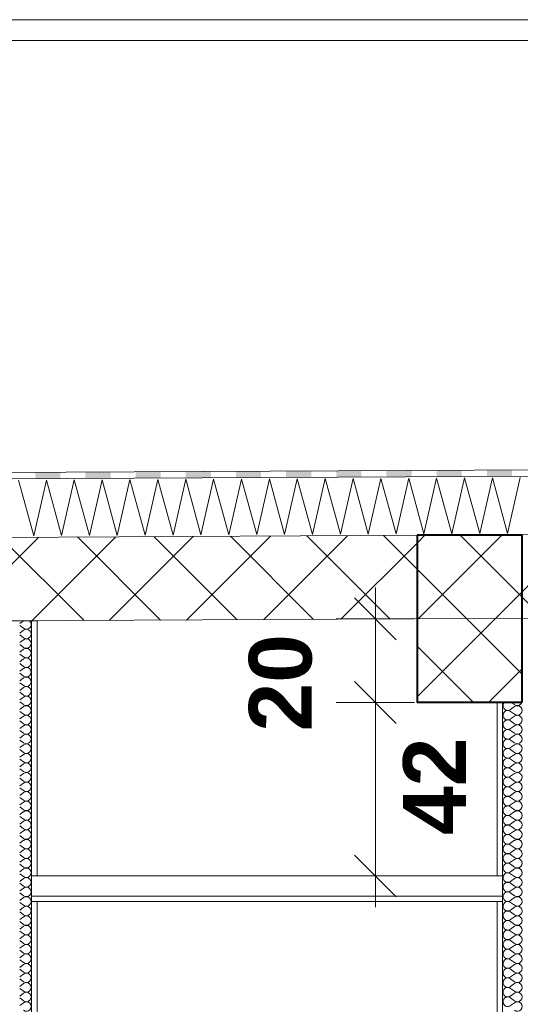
# Model space of a CAD drawing. Header units: millimetres. Extents: x -58263 to 69124, y -53000 to 22363.
# Tile 28 of 40: x -17833 to -16636, y 5914 to 8270. Entities that reach past the tile are written whole.
import ezdxf

# ---------------------------------------------------------------- set-up
doc = ezdxf.new("R2010")
doc.units = ezdxf.units.MM
doc.header["$MEASUREMENT"] = 0
doc.linetypes.add('Wipeout_Contour', pattern=[1000, 0, -1000])
for name, color, linetype in [('Nouveau_2D - Cotations pour 100ème', 7, 'Continuous'), ('Nouveau__Constr - Poutres', 7, 'Continuous'), ('Nouveau__Murs ext - Bardages', 7, 'Continuous'), ('Nouveau__Murs int non porteurs - Cloisons', 7, 'Continuous'), ('Nouveau__Plafonds', 7, 'Continuous'), ('Nouveau__Toits - Toitures', 7, 'Continuous')]:
    doc.layers.add(name, color=color, linetype=linetype)
doc.styles.add('STYLE_GENERE_2', font='arial.ttf')
doc.dimstyles.new('STYLE_GENERE__1', dxfattribs={"dimtxt": 150, "dimasz": 95, "dimexe": 0.18, "dimexo": 989.657151, "dimgap": 0, "dimtad": 1, "dimlfac": 0.001, "dimzin": 0, "dimdsep": 46, "dimtxsty": 'STYLE_GENERE_2', "dimblk": 'ARROWHEAD_6', "dimblk1": 'ARROWHEAD_6', "dimblk2": 'ARROWHEAD_6', "dimcen": 0.09, "dimclrd": 7, "dimclre": 7, "dimclrt": 7, "dimazin": 0, "dimtfac": 1, "dimtdec": 4, "dimtmove": 0, "dimatfit": 3, "dimfxl": 0, "dimtolj": 1, "dimtzin": 0, "dimarcsym": 0})
doc.dimstyles.new('STYLE_GENERE__6', dxfattribs={"dimtxt": 150, "dimasz": 95, "dimexe": 0.18, "dimexo": 5949.227272, "dimgap": 0, "dimtad": 1, "dimlfac": 0.001, "dimzin": 0, "dimdsep": 46, "dimtxsty": 'STYLE_GENERE_2', "dimblk": 'ARROWHEAD_6', "dimblk1": 'ARROWHEAD_6', "dimblk2": 'ARROWHEAD_6', "dimcen": 0.09, "dimclrd": 7, "dimclre": 7, "dimclrt": 7, "dimazin": 0, "dimtfac": 1, "dimtdec": 4, "dimtmove": 2, "dimatfit": 3, "dimfxl": 0, "dimtolj": 1, "dimtzin": 0, "dimarcsym": 0})
pattern_1 = [(45, (0, 0), (-91.9239, 91.9239), []), (135, (0, 0), (91.9239, 91.9239), [])]

# ---------------------------------------------------------------- blocks, each defined once
blk = doc.blocks.new('Élément de coupe_21')
at = {"layer": 'Nouveau__Murs ext - Bardages', "color": 7, "linetype": 'Continuous', "lineweight": 13}
for p, q in [((-11184.6, 8270), (-27030.6, 8270)), ((-11184.6, 8220), (-27030.6, 8220))]:
    blk.add_line(p, q, dxfattribs=at)
blk = doc.blocks.new('*X35')
at = {"layer": 'Nouveau__Murs int non porteurs - Cloisons', "color": 250, "linetype": 'Continuous', "lineweight": 5}
for p, q in [((-16650, 6626.3), (-16659.1, 6619.4)), ((-16650, 6630.9), (-16657.2, 6636.2)), ((-16650, 6608), (-16659.1, 6614.9)), ((-16650, 6603.4), (-16659.1, 6596.6)), ((-16650, 6585.1), (-16659.1, 6592)), ((-16650, 6580.6), (-16659.1, 6573.7)), ((-16650, 6562.3), (-16659.1, 6569.1)), ((-16650, 6557.7), (-16659.1, 6550.9)), ((-16650, 6539.4), (-16659.1, 6546.3)), ((-16650, 6534.9), (-16659.1, 6528)), ((-16650, 6516.6), (-16659.1, 6523.4)), ((-16650, 6512), (-16659.1, 6505.1)), ((-16650, 6493.7), (-16659.1, 6500.6)), ((-16650, 6489.1), (-16659.1, 6482.3)), ((-16650, 6470.9), (-16659.1, 6477.7)), ((-16650, 6466.3), (-16659.1, 6459.4)), ((-16650, 6448), (-16659.1, 6454.9)), ((-16650, 6443.4), (-16659.1, 6436.6)), ((-16650, 6425.1), (-16659.1, 6432)), ((-16650, 6420.6), (-16659.1, 6413.7)), ((-16650, 6402.3), (-16659.1, 6409.1)), ((-16650, 6397.7), (-16659.1, 6390.9)), ((-16650, 6379.4), (-16659.1, 6386.3)), ((-16650, 6374.9), (-16659.1, 6368)), ((-16650, 6356.6), (-16659.1, 6363.4)), ((-16650, 6352), (-16659.1, 6345.1)), ((-16650, 6333.7), (-16659.1, 6340.6)), ((-16650, 6329.1), (-16659.1, 6322.3)), ((-16650, 6310.9), (-16659.1, 6317.7)), ((-16650, 6306.3), (-16659.1, 6299.4)), ((-16650, 6288), (-16659.1, 6294.9)), ((-16650, 6283.4), (-16659.1, 6276.6)), ((-16650, 6265.1), (-16659.1, 6272)), ((-16650, 6260.6), (-16659.1, 6253.7)), ((-16650, 6242.3), (-16659.1, 6249.1)), ((-16650, 6237.7), (-16659.1, 6230.9)), ((-16650, 6219.4), (-16659.1, 6226.3)), ((-16650, 6214.9), (-16659.1, 6208)), ((-16650, 6196.6), (-16659.1, 6203.4)), ((-16650, 6192), (-16659.1, 6185.1)), ((-16650, 6173.7), (-16659.1, 6180.6)), ((-16650, 6169.1), (-16659.1, 6162.3)), ((-16650, 6150.9), (-16659.1, 6157.7)), ((-16650, 6146.3), (-16659.1, 6139.4)), ((-16650, 6128), (-16659.1, 6134.9)), ((-16650, 6123.4), (-16659.1, 6116.6)), ((-16650, 6105.1), (-16659.1, 6112)), ((-16650, 6100.6), (-16659.1, 6093.7)), ((-16650, 6082.3), (-16659.1, 6089.1)), ((-16650, 6077.7), (-16659.1, 6070.9)), ((-16650, 6059.4), (-16659.1, 6066.3)), ((-16650, 6054.9), (-16659.1, 6048)), ((-16650, 6036.6), (-16659.1, 6043.4)), ((-16650, 6032), (-16659.1, 6025.1)), ((-16650, 6013.7), (-16659.1, 6020.6)), ((-16650, 6009.1), (-16659.1, 6002.3)), ((-16650, 5990.9), (-16659.1, 5997.7)), ((-16650, 5986.3), (-16659.1, 5979.4)), ((-16650, 5968), (-16659.1, 5974.9)), ((-16650, 5963.4), (-16659.1, 5956.6)), ((-16650, 5945.1), (-16659.1, 5952)), ((-16650, 5940.6), (-16659.1, 5933.7)), ((-16650, 5922.3), (-16659.1, 5929.1)), ((-16650, 5917.7), (-16659.1, 5910.9))]:
    blk.add_line(p, q, dxfattribs=at)
for centre, start, end in [((-16643.1, 6640), 233.1301, 22.3306), ((-16666, 6628.6), 137.9026, 180), ((-16666, 6628.6), 180, 306.8699), ((-16643.1, 6617.1), 233.1301, 126.8699), ((-16666, 6605.7), 53.1301, 180), ((-16666, 6605.7), 180, 306.8699), ((-16643.1, 6594.3), 233.1301, 126.8699), ((-16666, 6582.9), 53.1301, 180), ((-16666, 6582.9), 180, 306.8699), ((-16643.1, 6571.4), 233.1301, 126.8699), ((-16666, 6560), 53.1301, 180), ((-16666, 6560), 180, 306.8699), ((-16643.1, 6548.6), 233.1301, 126.8699), ((-16666, 6537.1), 53.1301, 180), ((-16666, 6537.1), 180, 306.8699), ((-16643.1, 6525.7), 233.1301, 126.8699), ((-16666, 6514.3), 53.1301, 180), ((-16666, 6514.3), 180, 306.8699), ((-16643.1, 6502.9), 233.1301, 126.8699), ((-16666, 6491.4), 53.1301, 180), ((-16666, 6491.4), 180, 306.8699), ((-16666, 6468.6), 53.1301, 180), ((-16643.1, 6480), 233.1301, 126.8699), ((-16666, 6468.6), 180, 306.8699), ((-16666, 6445.7), 53.1301, 180), ((-16643.1, 6457.1), 233.1301, 126.8699), ((-16666, 6445.7), 180, 306.8699), ((-16666, 6422.9), 53.1301, 180), ((-16643.1, 6434.3), 233.1301, 126.8699), ((-16666, 6422.9), 180, 306.8699), ((-16666, 6400), 53.1301, 180), ((-16643.1, 6411.4), 233.1301, 126.8699), ((-16666, 6400), 180, 306.8699), ((-16666, 6377.1), 53.1301, 180), ((-16643.1, 6388.6), 233.1301, 126.8699), ((-16666, 6377.1), 180, 306.8699), ((-16666, 6354.3), 53.1301, 180), ((-16643.1, 6365.7), 233.1301, 126.8699), ((-16666, 6354.3), 180, 306.8699), ((-16666, 6331.4), 53.1301, 180), ((-16643.1, 6342.9), 233.1301, 126.8699), ((-16666, 6331.4), 180, 306.8699), ((-16666, 6308.6), 53.1301, 180), ((-16643.1, 6320), 233.1301, 126.8699), ((-16666, 6308.6), 180, 306.8699), ((-16666, 6285.7), 53.1301, 180), ((-16643.1, 6297.1), 233.1301, 126.8699), ((-16666, 6285.7), 180, 306.8699), ((-16666, 6262.9), 53.1301, 180), ((-16643.1, 6274.3), 233.1301, 126.8699), ((-16666, 6262.9), 180, 306.8699), ((-16666, 6240), 53.1301, 180), ((-16643.1, 6251.4), 233.1301, 126.8699), ((-16666, 6240), 180, 306.8699), ((-16666, 6217.1), 53.1301, 180), ((-16643.1, 6228.6), 233.1301, 126.8699), ((-16666, 6217.1), 180, 306.8699), ((-16666, 6194.3), 53.1301, 180), ((-16643.1, 6205.7), 233.1301, 126.8699), ((-16666, 6194.3), 180, 306.8699), ((-16666, 6171.4), 53.1301, 180), ((-16643.1, 6182.9), 233.1301, 126.8699), ((-16666, 6171.4), 180, 306.8699), ((-16666, 6148.6), 53.1301, 180), ((-16643.1, 6160), 233.1301, 126.8699), ((-16666, 6148.6), 180, 306.8699), ((-16666, 6125.7), 53.1301, 180), ((-16643.1, 6137.1), 233.1301, 126.8699), ((-16666, 6125.7), 180, 306.8699), ((-16666, 6102.9), 53.1301, 180), ((-16666, 6102.9), 180, 306.8699), ((-16643.1, 6114.3), 233.1301, 126.8699), ((-16643.1, 6091.4), 233.1301, 126.8699), ((-16666, 6080), 53.1301, 180), ((-16666, 6080), 180, 306.8699), ((-16643.1, 6068.6), 233.1301, 126.8699), ((-16666, 6057.1), 53.1301, 180), ((-16666, 6057.1), 180, 306.8699), ((-16643.1, 6045.7), 233.1301, 126.8699), ((-16666, 6034.3), 53.1301, 180), ((-16666, 6034.3), 180, 306.8699), ((-16643.1, 6022.9), 233.1301, 126.8699), ((-16666, 6011.4), 53.1301, 180), ((-16666, 6011.4), 180, 306.8699), ((-16643.1, 6000), 233.1301, 126.8699), ((-16666, 5988.6), 53.1301, 180), ((-16666, 5988.6), 180, 306.8699), ((-16643.1, 5977.1), 233.1301, 126.8699), ((-16666, 5965.7), 53.1301, 180), ((-16666, 5965.7), 180, 306.8699), ((-16643.1, 5954.3), 233.1301, 126.8699), ((-16666, 5942.9), 53.1301, 180), ((-16666, 5942.9), 180, 306.8699), ((-16643.1, 5931.4), 233.1301, 126.8699), ((-16666, 5920), 53.1301, 180), ((-16666, 5920), 180, 306.8699), ((-16643.1, 5908.6), 233.1301, 126.8699)]:
    blk.add_arc(centre, 11.4, start, end, dxfattribs=at)
blk = doc.blocks.new('Élément de coupe_25')
at = {"color": 254, "linetype": 'Wipeout_Contour', "lineweight": 0, "ltscale": 71526.901369}
blk.add_wipeout([(-16691.6, 6221), (-16678.6, 6221), (-16678.6, 6636.2), (-16691.6, 6636.2)], dxfattribs=at).dxf.layer = 'Nouveau__Murs int non porteurs - Cloisons'
at = {"color": 254, "linetype": 'Wipeout_Contour', "lineweight": 0, "ltscale": 69693.022886}
blk.add_wipeout([(-16691.6, 3560), (-16678.6, 3560), (-16678.6, 6160), (-16691.6, 6160)], dxfattribs=at).dxf.layer = 'Nouveau__Murs int non porteurs - Cloisons'
at = {"layer": 'Nouveau__Murs int non porteurs - Cloisons', "color": 7, "linetype": 'Continuous', "lineweight": 5}
for p, q in [((-16691.6, 6636.2), (-16691.6, 6221)), ((-16691.6, 6160), (-16691.6, 3560))]:
    blk.add_line(p, q, dxfattribs=at)
at = {"color": 254, "linetype": 'Wipeout_Contour', "lineweight": 0, "ltscale": 176957.238249}
blk.add_wipeout([(-16678.6, 3560), (-16630.6, 3560), (-16630.6, 6160), (-16630.6, 6221), (-16630.6, 6837.6), (-16632.6, 6837.6), (-16632.6, 6636.2), (-16678.6, 6636.2), (-16678.6, 6221), (-16678.6, 6160)], dxfattribs=at).dxf.layer = 'Nouveau__Murs int non porteurs - Cloisons'
at = {"layer": 'Nouveau__Murs int non porteurs - Cloisons', "color": 7, "linetype": 'Continuous', "lineweight": 13, "flags": 128}
blk.add_lwpolyline([(-16678.6, 6636.2), (-16678.6, 6221), (-16678.6, 6173), (-16678.6, 6160), (-16678.6, 3560)], dxfattribs=at)
at = {"layer": 'Nouveau__Murs int non porteurs - Cloisons', "lineweight": 0}
blk.add_blockref('*X35', (0, 0), dxfattribs=at)
blk = doc.blocks.new('*X91')
at = {"layer": 'Nouveau__Murs int non porteurs - Cloisons', "color": 250, "linetype": 'Continuous', "lineweight": 5}
for p, q in [((-17824.4, 6831.7), (-17833.1, 6825.1)), ((-17824, 6813.7), (-17833.1, 6820.6)), ((-17824, 6809.1), (-17833.1, 6802.3)), ((-17824, 6790.9), (-17833.1, 6797.7)), ((-17824, 6786.3), (-17833.1, 6779.4)), ((-17824, 6768), (-17833.1, 6774.9)), ((-17824, 6763.4), (-17833.1, 6756.6)), ((-17824, 6745.1), (-17833.1, 6752)), ((-17824, 6740.6), (-17833.1, 6733.7)), ((-17824, 6722.3), (-17833.1, 6729.1)), ((-17824, 6717.7), (-17833.1, 6710.9)), ((-17824, 6699.4), (-17833.1, 6706.3)), ((-17824, 6694.9), (-17833.1, 6688)), ((-17824, 6676.6), (-17833.1, 6683.4)), ((-17824, 6672), (-17833.1, 6665.1)), ((-17824, 6653.7), (-17833.1, 6660.6)), ((-17824, 6649.1), (-17833.1, 6642.3)), ((-17824, 6630.9), (-17833.1, 6637.7)), ((-17824, 6626.3), (-17833.1, 6619.4)), ((-17824, 6608), (-17833.1, 6614.9)), ((-17824, 6603.4), (-17833.1, 6596.6)), ((-17824, 6585.1), (-17833.1, 6592)), ((-17824, 6580.6), (-17833.1, 6573.7)), ((-17824, 6562.3), (-17833.1, 6569.1)), ((-17824, 6557.7), (-17833.1, 6550.9)), ((-17824, 6539.4), (-17833.1, 6546.3)), ((-17824, 6534.9), (-17833.1, 6528)), ((-17824, 6516.6), (-17833.1, 6523.4)), ((-17824, 6512), (-17833.1, 6505.1)), ((-17824, 6493.7), (-17833.1, 6500.6)), ((-17824, 6489.1), (-17833.1, 6482.3)), ((-17824, 6470.9), (-17833.1, 6477.7)), ((-17824, 6466.3), (-17833.1, 6459.4)), ((-17824, 6448), (-17833.1, 6454.9)), ((-17824, 6443.4), (-17833.1, 6436.6)), ((-17824, 6425.1), (-17833.1, 6432)), ((-17824, 6420.6), (-17833.1, 6413.7)), ((-17824, 6402.3), (-17833.1, 6409.1)), ((-17824, 6397.7), (-17833.1, 6390.9)), ((-17824, 6379.4), (-17833.1, 6386.3)), ((-17824, 6374.9), (-17833.1, 6368)), ((-17824, 6356.6), (-17833.1, 6363.4)), ((-17824, 6352), (-17833.1, 6345.1)), ((-17824, 6333.7), (-17833.1, 6340.6)), ((-17824, 6329.1), (-17833.1, 6322.3)), ((-17824, 6310.9), (-17833.1, 6317.7)), ((-17824, 6306.3), (-17833.1, 6299.4)), ((-17824, 6288), (-17833.1, 6294.9)), ((-17824, 6283.4), (-17833.1, 6276.6)), ((-17824, 6265.1), (-17833.1, 6272)), ((-17824, 6260.6), (-17833.1, 6253.7)), ((-17824, 6242.3), (-17833.1, 6249.1)), ((-17824, 6237.7), (-17833.1, 6230.9)), ((-17824, 6219.4), (-17833.1, 6226.3)), ((-17824, 6214.9), (-17833.1, 6208)), ((-17824, 6196.6), (-17833.1, 6203.4)), ((-17824, 6192), (-17833.1, 6185.1)), ((-17824, 6173.7), (-17833.1, 6180.6)), ((-17824, 6169.1), (-17833.1, 6162.3)), ((-17824, 6150.9), (-17833.1, 6157.7)), ((-17824, 6146.3), (-17833.1, 6139.4)), ((-17824, 6128), (-17833.1, 6134.9)), ((-17824, 6123.4), (-17833.1, 6116.6)), ((-17824, 6105.1), (-17833.1, 6112)), ((-17824, 6100.6), (-17833.1, 6093.7)), ((-17824, 6082.3), (-17833.1, 6089.1)), ((-17824, 6077.7), (-17833.1, 6070.9)), ((-17824, 6059.4), (-17833.1, 6066.3)), ((-17824, 6054.9), (-17833.1, 6048)), ((-17824, 6036.6), (-17833.1, 6043.4)), ((-17824, 6032), (-17833.1, 6025.1)), ((-17824, 6013.7), (-17833.1, 6020.6)), ((-17824, 6009.1), (-17833.1, 6002.3)), ((-17824, 5990.9), (-17833.1, 5997.7)), ((-17824, 5986.3), (-17833.1, 5979.4)), ((-17824, 5968), (-17833.1, 5974.9)), ((-17824, 5963.4), (-17833.1, 5956.6)), ((-17824, 5945.1), (-17833.1, 5952)), ((-17824, 5940.6), (-17833.1, 5933.7)), ((-17824, 5922.3), (-17833.1, 5929.1)), ((-17824, 5917.7), (-17833.1, 5910.9))]:
    blk.add_line(p, q, dxfattribs=at)
for centre, end in [((-17817.1, 6822.9), 50.5777), ((-17817.1, 6800), 126.8699), ((-17817.1, 6777.1), 126.8699), ((-17817.1, 6754.3), 126.8699), ((-17817.1, 6731.4), 126.8699), ((-17817.1, 6708.6), 126.8699), ((-17817.1, 6685.7), 126.8699), ((-17817.1, 6662.9), 126.8699), ((-17817.1, 6640), 126.8699), ((-17817.1, 6617.1), 126.8699), ((-17817.1, 6594.3), 126.8699), ((-17817.1, 6571.4), 126.8699), ((-17817.1, 6548.6), 126.8699), ((-17817.1, 6525.7), 126.8699), ((-17817.1, 6502.9), 126.8699), ((-17817.1, 6480), 126.8699), ((-17817.1, 6457.1), 126.8699), ((-17817.1, 6434.3), 126.8699), ((-17817.1, 6411.4), 126.8699), ((-17817.1, 6388.6), 126.8699), ((-17817.1, 6365.7), 126.8699), ((-17817.1, 6342.9), 126.8699), ((-17817.1, 6320), 126.8699), ((-17817.1, 6297.1), 126.8699), ((-17817.1, 6274.3), 126.8699), ((-17817.1, 6251.4), 126.8699), ((-17817.1, 6228.6), 126.8699), ((-17817.1, 6205.7), 126.8699), ((-17817.1, 6182.9), 126.8699), ((-17817.1, 6160), 126.8699), ((-17817.1, 6137.1), 126.8699), ((-17817.1, 6114.3), 126.8699), ((-17817.1, 6091.4), 126.8699), ((-17817.1, 6068.6), 126.8699), ((-17817.1, 6045.7), 126.8699), ((-17817.1, 6022.9), 126.8699), ((-17817.1, 6000), 126.8699), ((-17817.1, 5977.1), 126.8699), ((-17817.1, 5954.3), 126.8699), ((-17817.1, 5931.4), 126.8699), ((-17817.1, 5908.6), 126.8699)]:
    blk.add_arc(centre, 11.4, 233.1301, end, dxfattribs=at)
blk = doc.blocks.new('Élément de coupe_78')
at = {"color": 254, "linetype": 'Wipeout_Contour', "lineweight": 0, "ltscale": 75836.293948}
blk.add_wipeout([(-17804.6, 6221), (-17791.6, 6221), (-17791.6, 6831.7), (-17804.6, 6831.7)], dxfattribs=at).dxf.layer = 'Nouveau__Murs int non porteurs - Cloisons'
at = {"color": 254, "linetype": 'Wipeout_Contour', "lineweight": 0, "ltscale": 73969.099506}
blk.add_wipeout([(-17804.6, 3560), (-17791.6, 3560), (-17791.6, 6160), (-17804.6, 6160)], dxfattribs=at).dxf.layer = 'Nouveau__Murs int non porteurs - Cloisons'
at = {"layer": 'Nouveau__Murs int non porteurs - Cloisons', "color": 7, "linetype": 'Continuous', "lineweight": 5}
for p, q in [((-17791.6, 6831.7), (-17791.6, 6221)), ((-17791.6, 6160), (-17791.6, 3560))]:
    blk.add_line(p, q, dxfattribs=at)
at = {"color": 254, "linetype": 'Wipeout_Contour', "lineweight": 0, "ltscale": 150037.86842}
blk.add_wipeout([(-17852.6, 6221), (-17852.6, 6160), (-17852.6, 3560), (-17804.6, 3560), (-17804.6, 6160), (-17804.6, 6221), (-17804.6, 6831.7), (-17852.6, 6831.7)], dxfattribs=at).dxf.layer = 'Nouveau__Murs int non porteurs - Cloisons'
at = {"layer": 'Nouveau__Murs int non porteurs - Cloisons', "color": 7, "linetype": 'Continuous', "lineweight": 13}
blk.add_line((-17804.6, 6831.7), (-17852.6, 6831.7), dxfattribs=at)
at = {"layer": 'Nouveau__Murs int non porteurs - Cloisons', "color": 7, "linetype": 'Continuous', "lineweight": 5}
blk.add_line((-17791.6, 6831.7), (-17804.6, 6831.7), dxfattribs=at)
at = {"layer": 'Nouveau__Murs int non porteurs - Cloisons', "color": 7, "linetype": 'Continuous', "lineweight": 13, "flags": 128}
blk.add_lwpolyline([(-17804.6, 6831.7), (-17804.6, 6221), (-17804.6, 6173), (-17804.6, 6160), (-17804.6, 3560)], dxfattribs=at)
at = {"layer": 'Nouveau__Murs int non porteurs - Cloisons', "lineweight": 0}
blk.add_blockref('*X91', (0, 0), dxfattribs=at)
blk = doc.blocks.new('Élément de coupe_116')
at = {"layer": 'Nouveau__Constr - Poutres', "linetype": 'Continuous', "lineweight": 35}
h = blk.add_hatch(dxfattribs=at)
h.set_pattern_fill('Béton', style=0, pattern_type=2)
h.set_pattern_definition(pattern_1)
h.paths.add_polyline_path([(-16632.6, 7036.2), (-16882.6, 7036.2), (-16882.6, 6636.2), (-16632.6, 6636.2)])
at = {"layer": 'Nouveau__Constr - Poutres', "color": 7, "linetype": 'Continuous', "lineweight": 40}
for p, q in [((-16882.6, 7036.2), (-16882.6, 6636.2)), ((-16632.6, 7036.2), (-16882.6, 7036.2)), ((-16632.6, 7036.2), (-16632.6, 6837.6)), ((-16632.6, 6837.6), (-16632.6, 6636.2)), ((-16691.6, 6636.2), (-16882.6, 6636.2))]:
    blk.add_line(p, q, dxfattribs=at)
at = {"layer": 'Nouveau__Constr - Poutres', "color": 7, "linetype": 'Continuous', "lineweight": 40, "flags": 128}
blk.add_lwpolyline([(-16632.6, 6636.2), (-16678.6, 6636.2), (-16691.6, 6636.2)], dxfattribs=at)
blk = doc.blocks.new('Élément de coupe_155')
at = {"layer": 'Nouveau__Plafonds', "color": 7, "linetype": 'Continuous', "lineweight": 5}
for p, q in [((-17791.6, 6221), (-17804.6, 6221)), ((-16691.6, 6221), (-17791.6, 6221)), ((-16678.6, 6221), (-16691.6, 6221)), ((-16678.6, 6173), (-17804.6, 6173)), ((-17791.6, 6160), (-17804.6, 6160)), ((-16691.6, 6160), (-17791.6, 6160)), ((-16678.6, 6160), (-16691.6, 6160))]:
    blk.add_line(p, q, dxfattribs=at)
blk = doc.blocks.new('*X180')
at = {"layer": 'Nouveau__Toits - Toitures', "color": 250, "linetype": 'Continuous', "lineweight": 5}
for p, q in [((-17836.1, 7168.1), (-17799.7, 7035)), ((-17799.7, 7035), (-17769.4, 7168.4)), ((-17769.4, 7168.4), (-17733, 7035.4)), ((-17733, 7035.4), (-17702.7, 7168.8)), ((-17702.7, 7168.8), (-17666.4, 7035.7)), ((-17666.4, 7035.7), (-17636.1, 7169.1)), ((-17636.1, 7169.1), (-17599.7, 7036)), ((-17599.7, 7036), (-17569.4, 7169.4)), ((-17569.4, 7169.4), (-17533, 7036.4)), ((-17533, 7036.4), (-17502.7, 7169.8)), ((-17502.7, 7169.8), (-17466.4, 7036.7)), ((-17466.4, 7036.7), (-17436.1, 7170.1)), ((-17436.1, 7170.1), (-17399.7, 7037)), ((-17399.7, 7037), (-17369.4, 7170.4)), ((-17369.4, 7170.4), (-17333, 7037.4)), ((-17333, 7037.4), (-17302.7, 7170.8)), ((-17302.7, 7170.8), (-17266.4, 7037.7)), ((-17266.4, 7037.7), (-17236.1, 7171.1)), ((-17236.1, 7171.1), (-17199.7, 7038)), ((-17199.7, 7038), (-17169.4, 7171.4)), ((-17169.4, 7171.4), (-17133, 7038.4)), ((-17133, 7038.4), (-17102.7, 7171.8)), ((-17102.7, 7171.8), (-17066.4, 7038.7)), ((-17066.4, 7038.7), (-17036.1, 7172.1)), ((-17036.1, 7172.1), (-16999.7, 7039)), ((-16999.7, 7039), (-16969.4, 7172.4)), ((-16969.4, 7172.4), (-16933, 7039.4)), ((-16933, 7039.4), (-16902.7, 7172.8)), ((-16902.7, 7172.8), (-16866.4, 7039.7)), ((-16866.4, 7039.7), (-16836.1, 7173.1)), ((-16836.1, 7173.1), (-16799.7, 7040)), ((-16799.7, 7040), (-16769.4, 7173.4)), ((-16769.4, 7173.4), (-16733, 7040.4)), ((-16733, 7040.4), (-16702.7, 7173.8)), ((-16702.7, 7173.8), (-16666.4, 7040.7)), ((-16666.4, 7040.7), (-16636.1, 7174.1))]:
    blk.add_line(p, q, dxfattribs=at)
blk = doc.blocks.new('*X181')
at = {"layer": 'Nouveau__Toits - Toitures', "linetype": 'Continuous', "lineweight": 15}
for points in [[(-17796, 7186.7), (-17796, 7171.7), (-17736, 7172), (-17736, 7187)], [(-17676, 7187.3), (-17676, 7172.3), (-17616, 7172.6), (-17616, 7187.6)], [(-17556.1, 7187.9), (-17556, 7172.9), (-17496, 7173.2), (-17496.1, 7188.2)], [(-17436.1, 7188.5), (-17436, 7173.5), (-17376, 7173.8), (-17376.1, 7188.8)], [(-17316.1, 7189.1), (-17316, 7174.1), (-17256, 7174.4), (-17256.1, 7189.4)], [(-17196.1, 7189.7), (-17196, 7174.7), (-17136, 7175), (-17136.1, 7190)], [(-17076.1, 7190.3), (-17076, 7175.3), (-17016, 7175.6), (-17016.1, 7190.6)], [(-16956.1, 7190.9), (-16956, 7175.9), (-16896, 7176.2), (-16896.1, 7191.2)], [(-16836.1, 7191.5), (-16836, 7176.5), (-16776, 7176.8), (-16776.1, 7191.8)], [(-16716.1, 7192.1), (-16716, 7177.1), (-16656, 7177.4), (-16656.1, 7192.4)]]:
    blk.add_hatch(color=7, dxfattribs=at).paths.add_polyline_path(points)
blk = doc.blocks.new('Élément de coupe_162')
at = {"layer": 'Nouveau__Toits - Toitures', "linetype": 'Continuous', "lineweight": 35}
h = blk.add_hatch(dxfattribs=at)
h.set_pattern_fill('Béton', style=0, pattern_type=2)
h.set_pattern_definition(pattern_1)
h.paths.add_polyline_path([(-15230.5, 7044.5), (-16882.6, 7036.2), (-16632.6, 7036.2), (-16632.6, 6837.6), (-16617.6, 6837.6), (-11257.6, 6864.4), (-11257.6, 6865.9), (-11079.6, 6865.9), (-11079.6, 7065.2)])
h = blk.add_hatch(dxfattribs=at)
h.set_pattern_fill('Béton', style=0, pattern_type=2)
h.set_pattern_definition(pattern_1)
h.paths.add_polyline_path([(-27135.6, 6785.2), (-27085.6, 6785.2), (-25131, 6795), (-21597.6, 6812.7), (-21597.6, 6812.7), (-21582.6, 6812.7), (-19039.6, 6825.4), (-19039.6, 6825.8), (-18965.6, 6825.8), (-17865.6, 6831.3), (-17865.6, 6831.7), (-17791.6, 6831.7), (-16882.6, 6836.2), (-16882.6, 7036.2), (-27135.6, 6985)])
at = {"layer": 'Nouveau__Toits - Toitures', "color": 7, "linetype": 'Continuous', "lineweight": 5}
for p, q in [((-11079.6, 7220.2), (-27135.6, 7140)), ((-11079.6, 7205.2), (-27135.6, 7125)), ((-11079.6, 7065.2), (-27135.6, 6985))]:
    blk.add_line(p, q, dxfattribs=at)
at = {"layer": 'Nouveau__Toits - Toitures', "color": 7, "linetype": 'Continuous', "lineweight": 15}
blk.add_line((-11079.6, 6865.2), (-27135.6, 6785), dxfattribs=at)
at = {"layer": 'Nouveau__Toits - Toitures', "lineweight": 0}
for name in ['*X181', '*X180']:
    blk.add_blockref(name, (0, 0), dxfattribs=at)
blk = doc.blocks.new('*D240')
at = {"layer": 'Nouveau_2D - Cotations pour 100ème', "color": 7, "linetype": 'Continuous', "lineweight": 13}
for p, q in [((-11834.2, 6210), (-11734.2, 6110)), ((-11690.5, 6160), (-11878, 6160)), ((-11784.2, 3560), (-11784.2, 6160)), ((-11834.2, 3610), (-11734.2, 3510)), ((-11690.5, 3560), (-11878, 3560))]:
    blk.add_line(p, q, dxfattribs=at)
at = {"layer": 'Nouveau_2D - Cotations pour 100ème', "color": 7, "lineweight": 13, "char_height": 150, "attachment_point": 7, "rotation": 90, "style": 'STYLE_GENERE_2'}
for s, insert in [('{\\A1;\\fArial|b1|i0|c0|p0;6}', (-11814.2, 5995.6)), ('{\\A1;\\fArial|b1|i0|c0|p0;2,60}', (-11814.2, 4602.6))]:
    blk.add_mtext(s, dxfattribs=dict(at, insert=insert))
blk = doc.blocks.new('ARROWHEAD_6')
at = {"color": 0, "linetype": 'Continuous', "lineweight": 0}
for p, q in [((-0.5, -0.5), (0.5, 0.5)), ((0, 0), (-1, 0))]:
    blk.add_line(p, q, dxfattribs=at)
blk = doc.blocks.new('*D251')
at = {"layer": 'Nouveau_2D - Cotations pour 100ème', "color": 7, "linetype": 'Continuous', "lineweight": 13}
for p, q in [((-17032.6, 6686.2), (-16932.6, 6586.2)), ((-16888.8, 6636.2), (-17076.3, 6636.2)), ((-16982.6, 6221), (-16982.6, 6636.2)), ((-17032.6, 6271), (-16932.6, 6171)), ((-16888.8, 6221), (-17076.3, 6221)), ((-16982.6, 6146), (-16982.6, 6221))]:
    blk.add_line(p, q, dxfattribs=at)
at = {"layer": 'Nouveau_2D - Cotations pour 100ème', "color": 7, "lineweight": 13, "char_height": 150, "attachment_point": 7, "rotation": 90, "style": 'STYLE_GENERE_2'}
for s, insert in [('{\\A1;\\fArial|b1|i0|c0|p0;20}', (-17132.9, 6566.7)), ('{\\A1;\\fArial|b1|i0|c0|p0;42}', (-16766.2, 6318.9))]:
    blk.add_mtext(s, dxfattribs=dict(at, insert=insert))
blk = doc.blocks.new('*D252')
at = {"layer": 'Nouveau_2D - Cotations pour 100ème', "color": 7, "linetype": 'Continuous', "lineweight": 13}
for p, q in [((-16982.6, 6836.2), (-16982.6, 6911.2)), ((-16932.6, 6786.2), (-17032.6, 6886.2)), ((-16888.8, 6836.2), (-17076.3, 6836.2)), ((-16982.6, 6636.2), (-16982.6, 6836.2)), ((-17032.6, 6686.2), (-16932.6, 6586.2)), ((-16888.8, 6636.2), (-17076.3, 6636.2))]:
    blk.add_line(p, q, dxfattribs=at)

msp = doc.modelspace()

# ---------------------------------------------------------------- block references
at = {"layer": 'Nouveau__Murs ext - Bardages', "lineweight": 0}
msp.add_blockref('Élément de coupe_21', (0, 0), dxfattribs=at)
at = {"layer": 'Nouveau__Murs int non porteurs - Cloisons', "lineweight": 0}
for name in ['Élément de coupe_25', 'Élément de coupe_78']:
    msp.add_blockref(name, (0, 0), dxfattribs=at)

# ---------------------------------------------------------------- dimensions: what is measured, and where the dimension line sits
at = {"layer": 'Nouveau_2D - Cotations pour 100ème', "color": 7, "linetype": 'Continuous', "lineweight": 13}
dim = msp.add_linear_dim(base=(-16982.579, 6836.233), p1=(-16882.565, 6636.233), p2=(-16882.565, 6836.233), angle=90, dimstyle='STYLE_GENERE__6', dxfattribs=at)
dim.commit()
dim.dimension.update_dxf_attribs({"geometry": '*D252', "text_midpoint": (-17207.946, 6680.825), "dimtype": 160, "text_rotation": 90})

# ---------------------------------------------------------------- next in the draw order: block references
at = {"layer": 'Nouveau__Constr - Poutres', "lineweight": 0}
msp.add_blockref('Élément de coupe_116', (0, 0), dxfattribs=at)
at = {"layer": 'Nouveau__Plafonds', "lineweight": 0}
msp.add_blockref('Élément de coupe_155', (0, 0), dxfattribs=at)
at = {"layer": 'Nouveau__Toits - Toitures', "lineweight": 0}
msp.add_blockref('Élément de coupe_162', (0, 0), dxfattribs=at)

# ---------------------------------------------------------------- next in the draw order: dimensions: what is measured, and where the dimension line sits
at = {"layer": 'Nouveau_2D - Cotations pour 100ème', "color": 7, "linetype": 'Continuous', "lineweight": 13}
for base, p1, p2, dimstyle, picture, middle in [((-16982.579, 6636.233), (-16678.565, 6221), (-16882.565, 6636.233), 'STYLE_GENERE__6', '*D251', (-16841.163, 6433.021)), ((-11784.223, 6160), (-19107.562, 3560), (-11307.562, 6160), 'STYLE_GENERE__1', '*D240', (-11889.223, 4796.793))]:
    dim = msp.add_linear_dim(base=base, p1=p1, p2=p2, angle=90, dimstyle=dimstyle, dxfattribs=at)
    dim.commit()
    dim.dimension.update_dxf_attribs({"geometry": picture, "text_midpoint": middle, "dimtype": 160, "text_rotation": 90})

doc.saveas('drawing.dxf')
